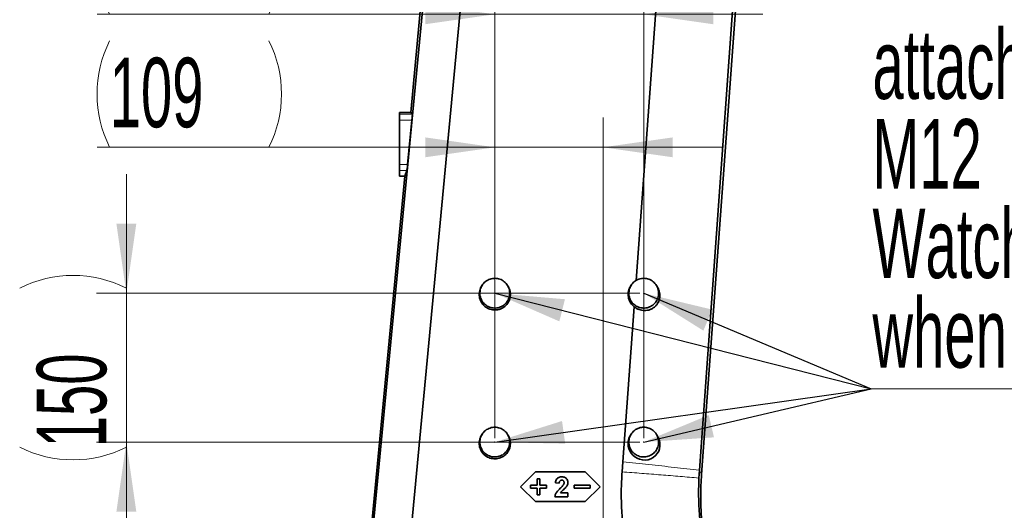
# Model space of a CAD drawing. Header units: millimetres. Extents: x 0 to 12429, y 0 to 8400.
# Tile 20 of 133: x 1866 to 2858, y 4251 to 4745. Entities that reach past the tile are written whole.
import ezdxf

# ---------------------------------------------------------------- set-up
doc = ezdxf.new("R2010")
doc.units = ezdxf.units.MM
doc.header["$LTSCALE"] = 20
doc.header["$PDSIZE"] = -1
doc.styles.add('SLDTEXTSTYLE0', font='TXT', dxfattribs={"width": 0.605})
doc.dimstyles.new('SLDDIMSTYLE2', dxfattribs={"dimtxt": 70, "dimasz": 70, "dimexe": 0, "dimexo": 0.0625, "dimgap": 17.5, "dimtad": 1, "dimdec": 1, "dimrnd": 1e-09, "dimzin": 12, "dimdsep": 46, "dimtxsty": 'SLDTEXTSTYLE0', "dimsah": 1, "dimcen": 0.09, "dimadec": 0, "dimazin": 3, "dimtfac": 1, "dimtmove": 0, "dimatfit": 0, "dimfxl": 1, "dimfrac": 2, "dimtolj": 1, "dimtzin": 12, "dimarcsym": 0})
doc.dimstyles.new('SLDDIMSTYLE3', dxfattribs={"dimtxt": 70, "dimasz": 70, "dimexe": 0, "dimexo": 0.0625, "dimgap": 17.5, "dimtad": 1, "dimdec": 1, "dimrnd": 1e-09, "dimzin": 12, "dimdsep": 46, "dimtxsty": 'SLDTEXTSTYLE0', "dimsah": 1, "dimcen": 0.09, "dimadec": 0, "dimazin": 3, "dimtfac": 1, "dimtofl": 0, "dimtmove": 0, "dimatfit": 3, "dimfxl": 1, "dimfrac": 2, "dimtolj": 1, "dimtzin": 12, "dimarcsym": 0})
doc.dimstyles.new('SLDDIMSTYLE5', dxfattribs={"dimtxt": 0.18, "dimasz": 70, "dimexe": 0, "dimexo": 0.0625, "dimgap": 0, "dimtad": 0, "dimtih": 1, "dimtoh": 1, "dimdec": 0, "dimrnd": 1e-09, "dimzin": 0, "dimdsep": 46, "dimtxsty": 'Standard', "dimsah": 1, "dimcen": 0.09, "dimadec": 0, "dimazin": 0, "dimtfac": 70, "dimtdec": 0, "dimtofl": 0, "dimtmove": 0, "dimatfit": 3, "dimfxl": 1, "dimfrac": 2, "dimtolj": 1, "dimtzin": 0, "dimarcsym": 0})

# ---------------------------------------------------------------- blocks, each defined once
blk = doc.blocks.new('_D_44')
at = {"color": 7, "linetype": 'Continuous', "lineweight": 0}
for p, q in [((1973.34, 4469.58), (1973.34, 4589.58)), ((2490.43, 4469.58), (1943.34, 4469.58)), ((1973.34, 4469.58), (1973.34, 4319.58)), ((2490.43, 4319.58), (1943.34, 4319.58)), ((1973.34, 4319.58), (1973.34, 4199.58))]:
    blk.add_line(p, q, dxfattribs=at)
at = {"color": 7, "linetype": 'Continuous', "lineweight": 18}
for centre, start, end in [((1919.62, 4367.36), 63.43495, 116.56505), ((1919.62, 4421.8), 243.43495, 296.56505)]:
    blk.add_arc(centre, 120.11, start, end, dxfattribs=at)
for points in [[(1973.34, 4469.58), (1983.34, 4539.58), (1963.34, 4539.58)], [(1973.34, 4319.58), (1963.34, 4249.58), (1983.34, 4249.58)]]:
    blk.add_solid(points, dxfattribs=at)
at = {"color": 7, "linetype": 'Continuous', "lineweight": 18, "insert": (1883.1, 4314.37), "char_height": 70, "attachment_point": 1, "rotation": 90, "style": 'SLDTEXTSTYLE0'}
blk.add_mtext('150', dxfattribs=at)
blk = doc.blocks.new('_D_45')
at = {"color": 7, "linetype": 'Continuous', "lineweight": 0}
for p, q in [((2344.43, 4323.58), (2344.43, 4780.53)), ((2494.43, 4323.58), (2494.43, 4780.53)), ((2344.43, 4750.53), (1943.84, 4750.53)), ((2344.43, 4750.53), (2494.43, 4750.53)), ((2494.43, 4750.53), (2614.43, 4750.53))]:
    blk.add_line(p, q, dxfattribs=at)
at = {"color": 7, "linetype": 'Continuous', "lineweight": 18}
for centre, start, end in [((2063.95, 4804.24), 153.43495, 206.56505), ((2009.51, 4804.24), 333.43495, 26.56505)]:
    blk.add_arc(centre, 120.11, start, end, dxfattribs=at)
for points in [[(2344.43, 4750.53), (2274.43, 4760.53), (2274.43, 4740.53)], [(2494.43, 4750.53), (2564.43, 4740.53), (2564.43, 4760.53)]]:
    blk.add_solid(points, dxfattribs=at)
at = {"color": 7, "linetype": 'Continuous', "lineweight": 18, "insert": (1956.52, 4840.76), "char_height": 70, "attachment_point": 1, "style": 'SLDTEXTSTYLE0'}
blk.add_mtext('150', dxfattribs=at)
blk = doc.blocks.new('_D_46')
at = {"color": 7, "linetype": 'Continuous', "lineweight": 0}
for p, q in [((2490.43, 4319.58), (1943.34, 4319.58)), ((1973.34, 4319.58), (1973.34, 3919.58)), ((2449.43, 3919.58), (1943.34, 3919.58))]:
    blk.add_line(p, q, dxfattribs=at)
at = {"color": 7, "linetype": 'Continuous', "lineweight": 18}
for centre, start, end in [((1919.62, 4092.36), 63.43495, 116.56505), ((1919.62, 4146.8), 243.43495, 296.56505)]:
    blk.add_arc(centre, 120.11, start, end, dxfattribs=at)
for points in [[(1973.34, 4319.58), (1963.34, 4249.58), (1983.34, 4249.58)], [(1973.34, 3919.58), (1983.34, 3989.58), (1963.34, 3989.58)]]:
    blk.add_solid(points, dxfattribs=at)
at = {"color": 7, "linetype": 'Continuous', "lineweight": 18, "insert": (1883.1, 4039.37), "char_height": 70, "attachment_point": 1, "rotation": 90, "style": 'SLDTEXTSTYLE0'}
blk.add_mtext('400', dxfattribs=at)
blk = doc.blocks.new('_D_47')
at = {"color": 7, "linetype": 'Continuous', "lineweight": 0}
for p, q in [((2344.43, 4323.58), (2344.43, 4646.53)), ((2453.43, 3923.58), (2453.43, 4646.53)), ((2344.43, 4616.53), (1943.84, 4616.53)), ((2344.43, 4616.53), (2453.43, 4616.53)), ((2453.43, 4616.53), (2573.43, 4616.53))]:
    blk.add_line(p, q, dxfattribs=at)
at = {"color": 7, "linetype": 'Continuous', "lineweight": 18}
for centre, start, end in [((2063.95, 4670.24), 153.43495, 206.56505), ((2009.51, 4670.24), 333.43495, 26.56505)]:
    blk.add_arc(centre, 120.11, start, end, dxfattribs=at)
for points in [[(2344.43, 4616.53), (2274.43, 4626.53), (2274.43, 4606.53)], [(2453.43, 4616.53), (2523.43, 4606.53), (2523.43, 4626.53)]]:
    blk.add_solid(points, dxfattribs=at)
at = {"color": 7, "linetype": 'Continuous', "lineweight": 18, "insert": (1956.52, 4706.76), "char_height": 70, "attachment_point": 1, "style": 'SLDTEXTSTYLE0'}
blk.add_mtext('109', dxfattribs=at)
blk = doc.blocks.new('SW_SYMBOL_HOLE_DEPTH')
at = {"color": 0, "linetype": 'Continuous', "lineweight": 18}
for p, q in [((0, 17500), (16000, 17500)), ((8000, 17500), (8000, 1500)), ((2000, 11100), (8000, 1500)), ((14000, 11100), (8000, 1500))]:
    blk.add_line(p, q, dxfattribs=at)
blk = doc.blocks.new('SW_NOTE_0_10')
at = {"color": 0, "linetype": 'Continuous', "lineweight": 0}
for p, q in [((0, 0), (724.44, 0)), ((724.44, 0), (0, 0)), ((0, 0), (724.44, 0)), ((724.44, 0), (0, 0)), ((0, 0), (724.44, 0)), ((724.44, 0), (0, 0))]:
    blk.add_line(p, q, dxfattribs=at)
at = {"color": 0, "linetype": 'Continuous', "lineweight": 0, "xscale": 0.004511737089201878, "yscale": 0.004511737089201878, "zscale": 0.004511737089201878}
blk.add_blockref('SW_SYMBOL_HOLE_DEPTH', (176.85, 191.59), dxfattribs=at)
at = {"color": 0, "linetype": 'Continuous', "lineweight": 0, "char_height": 70, "attachment_point": 1, "style": 'SLDTEXTSTYLE0'}
for s, insert in [('Allowed positions for', (1.46, 452.15)), ('attachment holes.', (1.46, 361.93)), ('through.', (274.85, 271.7)), ('M12', (1.46, 271.7)), ('Watch out for cables', (1.46, 181.48)), ('when drilling.', (1.46, 91.26))]:
    blk.add_mtext(s, dxfattribs=dict(at, insert=insert))

msp = doc.modelspace()

# ---------------------------------------------------------------- linework, layer by layer
at = {"color": 7, "linetype": 'Continuous', "lineweight": 35}
for p, q in [((2292.021297, 4994.020476), (2259.696566, 4651.579774)), ((2552.631545, 4286.99746), (2603.516779, 4981.862662)), ((2215.934163, 4170.129675), (2282.835993, 4873.004814)), ((2318.165783, 4845.354659), (2254.342683, 4169.227547)), ((2550.474464, 4291.314018), (2590.52695, 4846.555124)), ((2486.727222, 4482.406801), (2511.259117, 4817.403001)), ((2248.426827, 4651.579774), (2260.125598, 4651.579774)), ((2248.426827, 4650.024767), (2248.426827, 4651.579774)), ((2260.125598, 4651.579774), (2261.364457, 4650.024767)), ((2248.426827, 4644.031642), (2248.426827, 4650.024767)), ((2248.426827, 4599.165789), (2248.426827, 4644.031642)), ((2261.017782, 4644.031642), (2256.587632, 4599.165789)), ((2248.426827, 4593.236187), (2248.426827, 4599.165789)), ((2248.426827, 4587.579774), (2248.426827, 4593.236187)), ((2255.784028, 4593.236187), (2253.655278, 4587.579774)), ((2253.655278, 4587.579774), (2213.896375, 4166.38318)), ((2248.426827, 4587.579774), (2253.655278, 4587.579774)), ((2331.611182, 4477.372978), (2330.963273, 4476.306308)), ((2357.890406, 4476.306267), (2357.242472, 4477.372978)), ((2481.611182, 4477.372978), (2480.963307, 4476.306365)), ((2508.252337, 4475.71041), (2507.242472, 4477.372978)), ((2473.338272, 4299.573486), (2484.788265, 4455.929294)), ((2331.611182, 4327.372978), (2330.983074, 4326.338907)), ((2357.870604, 4326.338867), (2357.242472, 4327.372978)), ((2481.611182, 4327.372978), (2480.894511, 4326.193103)), ((2508.432676, 4325.413514), (2507.242472, 4327.372978)), ((2472.606856, 4289.585608), (2473.338272, 4299.573486)), ((2385.426827, 4289.579774), (2370.426827, 4274.579774)), ((2435.426827, 4289.579774), (2385.426827, 4289.579774)), ((2450.426827, 4274.579774), (2435.426827, 4289.579774)), ((2550.004886, 4283.338346), (2550.474464, 4291.314018)), ((2370.426827, 4274.579774), (2385.426827, 4259.579774)), ((2386.926827, 4276.079774), (2380.426827, 4276.079774)), ((2380.426827, 4276.079774), (2380.426827, 4273.079774)), ((2386.926827, 4282.579774), (2386.926827, 4276.079774)), ((2389.926827, 4282.579774), (2386.926827, 4282.579774)), ((2389.926827, 4276.079774), (2389.926827, 4282.579774)), ((2396.426827, 4276.079774), (2389.926827, 4276.079774)), ((2396.426827, 4273.079774), (2396.426827, 4276.079774)), ((2405.465289, 4278.54612), (2409.311442, 4278.169517)), ((2440.426827, 4276.079774), (2424.426827, 4276.079774)), ((2424.426827, 4276.079774), (2424.426827, 4273.079774)), ((2435.426827, 4259.579774), (2450.426827, 4274.579774)), ((2440.426827, 4273.079774), (2440.426827, 4276.079774)), ((2380.426827, 4273.079774), (2386.926827, 4273.079774)), ((2386.926827, 4273.079774), (2386.926827, 4266.579774)), ((2386.926827, 4266.579774), (2389.926827, 4266.579774)), ((2389.926827, 4273.079774), (2396.426827, 4273.079774)), ((2389.926827, 4266.579774), (2389.926827, 4273.079774)), ((2404.952468, 4264.579774), (2418.029391, 4264.579774)), ((2418.029391, 4268.425927), (2410.5975, 4268.425927)), ((2418.029391, 4264.579774), (2418.029391, 4268.425927)), ((2424.426827, 4273.079774), (2440.426827, 4273.079774)), ((2385.426827, 4259.579774), (2435.426827, 4259.579774))]:
    msp.add_line(p, q, dxfattribs=at)
at = {"color": 8, "linetype": 'Continuous', "lineweight": 18}
for p, q in [((2248.426827, 4650.024767), (2261.364457, 4650.024767)), ((2248.426827, 4644.031642), (2261.017782, 4644.031642)), ((2248.426827, 4599.165789), (2256.587632, 4599.165789)), ((2248.426827, 4593.236187), (2255.784028, 4593.236187)), ((2552.631545, 4286.99746), (2550.474479, 4291.313987))]:
    msp.add_line(p, q, dxfattribs=at)
at = {"color": 7, "linetype": 'Continuous', "lineweight": 35, "flags": 128}
msp.add_lwpolyline([(2480.929222, 4326.169843), (2480.574597, 4325.641724), (2479.464901, 4323.118606), (2478.857103, 4320.657258), (2478.653937, 4318.036475), (2478.865323, 4315.548315), (2479.477899, 4313.054845), (2480.452155, 4310.72588), (2481.797418, 4308.528282), (2483.477002, 4306.544211), (2485.473251, 4304.817012), (2487.771184, 4303.387368), (2490.305154, 4302.331493), (2493.041819, 4301.69328), (2495.900329, 4301.531146), (2498.745652, 4301.877157), (2501.560669, 4302.763989), (2504.058622, 4304.105353), (2506.352991, 4305.971365), (2508.099198, 4308.047313), (2509.50277, 4310.52328), (2510.349081, 4312.9367), (2510.796501, 4315.566177), (2510.796206, 4318.196374), (2510.796206, 4318.196374)], dxfattribs=at)
at = {"color": 7, "linetype": 'Continuous', "lineweight": 35}
for centre, start_param, end_param in [((2260.760363, 4644.031642), 4.7165919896, 6.2395115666), ((2256.330213, 4599.165789), 3.2991325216, 4.7165919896)]:
    msp.add_ellipse(centre, major_axis=(0.59353, 5.999947), ratio=0.0424881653, start_param=start_param, end_param=end_param, dxfattribs=at)
for points, knots in [([(2359.426827, 4469.579774), (2359.386377, 4468.74915), (2359.304308, 4467.063936), (2358.652855, 4464.617515), (2357.618623, 4462.290672), (2356.214031, 4460.189774), (2354.463124, 4458.335787), (2352.442277, 4456.81862), (2350.177407, 4455.647954), (2347.769834, 4454.885681), (2345.246555, 4454.530659), (2342.722517, 4454.606107), (2340.224115, 4455.107221), (2337.865279, 4456.011611), (2335.672861, 4457.31337), (2333.743529, 4458.947858), (2332.104223, 4460.904845), (2330.824551, 4463.088381), (2329.924759, 4465.479223), (2329.443065, 4467.963017), (2329.384361, 4470.51485), (2329.753811, 4473.014783), (2330.540794, 4475.44005), (2331.716387, 4477.675191), (2333.260543, 4479.702249), (2335.108119, 4481.423506), (2337.236554, 4482.824411), (2339.549466, 4483.840109), (2342.023334, 4484.456632), (2344.544148, 4484.651463), (2347.085505, 4484.413206), (2349.530813, 4483.761165), (2351.851925, 4482.694252), (2353.941729, 4481.267351), (2355.777713, 4479.494193), (2357.275451, 4477.45709), (2358.414403, 4475.179057), (2359.246128, 4472.54781), (2359.362521, 4470.636016), (2359.426827, 4469.579774)], [0, 0, 0, 0, 0.02644435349, 0.05365173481, 0.08009662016, 0.1073090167, 0.13377186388, 0.16100646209, 0.18744776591, 0.21465871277, 0.24109335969, 0.26829382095, 0.29473662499, 0.32194189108, 0.34840653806, 0.37563348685, 0.40213142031, 0.42939684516, 0.45589830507, 0.48317204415, 0.50963750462, 0.53687480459, 0.56331755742, 0.59053024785, 0.61696488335, 0.64416572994, 0.67060711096, 0.69781118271, 0.72427315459, 0.75149723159, 0.77799150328, 0.80525251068, 0.83175714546, 0.85903396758, 0.88550236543, 0.91274269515, 0.939187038, 0.96640159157, 1, 1, 1, 1]), ([(2509.426827, 4469.579774), (2509.386377, 4468.74915), (2509.304308, 4467.063936), (2508.652855, 4464.617515), (2507.618623, 4462.290672), (2506.214031, 4460.189774), (2504.463124, 4458.335787), (2502.442277, 4456.81862), (2500.177407, 4455.647954), (2497.769834, 4454.885681), (2495.246555, 4454.530659), (2492.722517, 4454.606107), (2490.224115, 4455.107221), (2487.865279, 4456.011611), (2485.672861, 4457.31337), (2483.743529, 4458.947858), (2482.104223, 4460.904845), (2480.824551, 4463.088381), (2479.924759, 4465.479223), (2479.443065, 4467.963017), (2479.384361, 4470.51485), (2479.753811, 4473.014783), (2480.540794, 4475.44005), (2481.716387, 4477.675191), (2483.260543, 4479.702249), (2485.108119, 4481.423506), (2487.236554, 4482.824411), (2489.549466, 4483.840109), (2492.023334, 4484.456632), (2494.544148, 4484.651463), (2497.085505, 4484.413206), (2499.530813, 4483.761165), (2501.851925, 4482.694252), (2503.941729, 4481.267351), (2505.777713, 4479.494193), (2507.275451, 4477.45709), (2508.414403, 4475.179057), (2509.246128, 4472.54781), (2509.362521, 4470.636016), (2509.426827, 4469.579774)], [0, 0, 0, 0, 0.0264443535, 0.0536517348, 0.0800966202, 0.1073090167, 0.1337718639, 0.1610064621, 0.1874477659, 0.2146587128, 0.2410933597, 0.2682938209, 0.294736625, 0.3219418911, 0.3484065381, 0.3756334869, 0.4021314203, 0.4293968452, 0.4558983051, 0.4831720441, 0.5096375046, 0.5368748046, 0.5633175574, 0.5905302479, 0.6169648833, 0.6441657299, 0.670607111, 0.6978111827, 0.7242731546, 0.7514972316, 0.7779915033, 0.8052525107, 0.8317571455, 0.8590339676, 0.8855023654, 0.9127426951, 0.939187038, 0.9664015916, 1, 1, 1, 1]), ([(2357.876953, 4476.299368), (2358.273441, 4475.58646), (2359.097302, 4474.105113), (2359.847123, 4471.63367), (2360.203707, 4469.026478), (2360.114557, 4466.39781), (2359.57819, 4463.825981), (2358.624911, 4461.376352), (2357.264153, 4459.124456), (2355.548834, 4457.119629), (2353.510594, 4455.434694), (2351.216427, 4454.099896), (2348.722769, 4453.174518), (2346.10469, 4452.668054), (2343.435976, 4452.614538), (2340.792578, 4452.999813), (2338.253729, 4453.829532), (2335.888764, 4455.064845), (2333.772629, 4456.684129), (2331.9581, 4458.625823), (2330.507075, 4460.845974), (2329.446744, 4463.268042), (2328.82089, 4465.832724), (2328.62947, 4468.458591), (2328.88604, 4471.08296), (2329.604541, 4473.605088), (2330.332195, 4475.361912), (2330.911947, 4476.183376), (2330.987092, 4476.28985)], [0, 0, 0, 0, 0.0369864, 0.0768538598, 0.1165422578, 0.1562282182, 0.1958441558, 0.2354571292, 0.2751440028, 0.3148299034, 0.3547123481, 0.3945972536, 0.4346655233, 0.4747376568, 0.5149010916, 0.5550670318, 0.5952438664, 0.6354205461, 0.6755052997, 0.7155872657, 0.7555090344, 0.7954266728, 0.8351916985, 0.8749537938, 0.9146513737, 0.9543499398, 0.9940830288, 1, 1, 1, 1]), ([(2484.788265, 4455.929294), (2484.520487, 4456.143768), (2483.570281, 4456.904826), (2482.124037, 4458.431242), (2480.637291, 4460.601544), (2479.547294, 4462.99667), (2478.866523, 4465.537464), (2478.6337, 4468.155909), (2478.829424, 4470.768705), (2479.490735, 4473.278941), (2480.223713, 4475.140427), (2480.856014, 4476.06606), (2481.002542, 4476.280563)], [0, 0, 0, 0, 0.0453066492, 0.1607700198, 0.2762408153, 0.3917130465, 0.5071905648, 0.6226791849, 0.7381675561, 0.8519301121, 0.9656867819, 1, 1, 1, 1]), ([(2484.788265, 4455.929294), (2485.559027, 4455.352716), (2487.100682, 4454.199463), (2489.704774, 4453.014516), (2492.427313, 4452.273186), (2495.243263, 4452.006329), (2498.072986, 4452.24428), (2500.832788, 4452.983921), (2503.406737, 4454.229416), (2505.681505, 4455.903408), (2507.580734, 4457.965194), (2509.034553, 4460.259681), (2510.029585, 4462.744486), (2510.577067, 4465.266591), (2510.689539, 4467.808935), (2510.419081, 4470.291558), (2509.746316, 4472.676935), (2509.003714, 4474.498033), (2508.384106, 4475.430666), (2508.214364, 4475.68616)], [0, 0, 0, 0, 0.0646757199, 0.1293624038, 0.1939502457, 0.2585373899, 0.324986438, 0.3914208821, 0.4573815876, 0.5233154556, 0.5857199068, 0.6481018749, 0.7057030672, 0.7633002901, 0.8175856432, 0.871879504, 0.9257660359, 0.9796636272, 1, 1, 1, 1]), ([(2359.426827, 4319.579774), (2359.386377, 4318.74915), (2359.304308, 4317.063936), (2358.652855, 4314.617515), (2357.618623, 4312.290672), (2356.214031, 4310.189774), (2354.463124, 4308.335787), (2352.442277, 4306.81862), (2350.177407, 4305.647954), (2347.769834, 4304.885681), (2345.246555, 4304.530659), (2342.722517, 4304.606107), (2340.224115, 4305.107221), (2337.865279, 4306.011611), (2335.672861, 4307.31337), (2333.743529, 4308.947858), (2332.104223, 4310.904845), (2330.824551, 4313.088381), (2329.924759, 4315.479223), (2329.443065, 4317.963017), (2329.384361, 4320.51485), (2329.753811, 4323.014783), (2330.540794, 4325.44005), (2331.716387, 4327.675191), (2333.260543, 4329.702249), (2335.108119, 4331.423506), (2337.236554, 4332.824411), (2339.549466, 4333.840109), (2342.023334, 4334.456632), (2344.544148, 4334.651463), (2347.085505, 4334.413206), (2349.530813, 4333.761165), (2351.851925, 4332.694252), (2353.941729, 4331.267351), (2355.777713, 4329.494193), (2357.275451, 4327.45709), (2358.414403, 4325.179057), (2359.246128, 4322.54781), (2359.362521, 4320.636016), (2359.426827, 4319.579774)], [0, 0, 0, 0, 0.0264443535, 0.0536517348, 0.0800966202, 0.1073090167, 0.1337718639, 0.1610064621, 0.1874477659, 0.2146587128, 0.2410933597, 0.2682938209, 0.294736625, 0.3219418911, 0.3484065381, 0.3756334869, 0.4021314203, 0.4293968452, 0.4558983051, 0.4831720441, 0.5096375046, 0.5368748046, 0.5633175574, 0.5905302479, 0.6169648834, 0.6441657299, 0.670607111, 0.6978111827, 0.7242731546, 0.7514972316, 0.7779915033, 0.8052525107, 0.8317571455, 0.8590339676, 0.8855023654, 0.9127426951, 0.939187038, 0.9664015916, 1, 1, 1, 1]), ([(2509.426827, 4319.579774), (2509.386377, 4318.74915), (2509.304308, 4317.063936), (2508.652855, 4314.617515), (2507.618623, 4312.290672), (2506.214031, 4310.189774), (2504.463124, 4308.335787), (2502.442277, 4306.81862), (2500.177407, 4305.647954), (2497.769834, 4304.885681), (2495.246555, 4304.530659), (2492.722517, 4304.606107), (2490.224115, 4305.107221), (2487.865279, 4306.011611), (2485.672861, 4307.31337), (2483.743529, 4308.947858), (2482.104223, 4310.904845), (2480.824551, 4313.088381), (2479.924759, 4315.479223), (2479.443065, 4317.963017), (2479.384361, 4320.51485), (2479.753811, 4323.014783), (2480.540794, 4325.44005), (2481.716387, 4327.675191), (2483.260543, 4329.702249), (2485.108119, 4331.423506), (2487.236554, 4332.824411), (2489.549466, 4333.840109), (2492.023334, 4334.456632), (2494.544148, 4334.651463), (2497.085505, 4334.413206), (2499.530813, 4333.761165), (2501.851925, 4332.694252), (2503.941729, 4331.267351), (2505.777713, 4329.494193), (2507.275451, 4327.45709), (2508.414403, 4325.179057), (2509.246128, 4322.54781), (2509.362521, 4320.636016), (2509.426827, 4319.579774)], [0, 0, 0, 0, 0.0264443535, 0.0536517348, 0.0800966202, 0.1073090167, 0.1337718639, 0.1610064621, 0.1874477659, 0.2146587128, 0.2410933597, 0.2682938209, 0.294736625, 0.3219418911, 0.3484065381, 0.3756334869, 0.4021314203, 0.4293968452, 0.4558983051, 0.4831720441, 0.5096375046, 0.5368748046, 0.5633175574, 0.5905302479, 0.6169648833, 0.6441657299, 0.670607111, 0.6978111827, 0.7242731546, 0.7514972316, 0.7779915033, 0.8052525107, 0.8317571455, 0.8590339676, 0.8855023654, 0.9127426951, 0.939187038, 0.9664015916, 1, 1, 1, 1]), ([(2357.857175, 4326.33198), (2358.253084, 4325.620106), (2359.075732, 4324.140927), (2359.824439, 4321.673118), (2360.180478, 4319.069786), (2360.091442, 4316.445021), (2359.555854, 4313.877017), (2358.603974, 4311.431036), (2357.245224, 4309.182496), (2355.53244, 4307.180652), (2353.497213, 4305.498223), (2351.206432, 4304.165404), (2348.716451, 4303.241395), (2346.102223, 4302.735678), (2343.437429, 4302.682241), (2340.797908, 4303.06695), (2338.262781, 4303.895452), (2335.901285, 4305.128954), (2333.788258, 4306.745863), (2331.976402, 4308.684706), (2330.527522, 4310.901592), (2329.468768, 4313.320086), (2328.843855, 4315.880978), (2328.652736, 4318.50295), (2328.908943, 4321.12342), (2329.626396, 4323.641792), (2330.352963, 4325.395973), (2330.931838, 4326.216187), (2331.006853, 4326.322478)], [0, 0, 0, 0, 0.0369873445, 0.076854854, 0.1165430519, 0.1562288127, 0.1958444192, 0.2354570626, 0.275143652, 0.3148292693, 0.3547116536, 0.3945965, 0.434665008, 0.474737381, 0.5149012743, 0.5550676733, 0.5952450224, 0.6354222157, 0.6755073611, 0.7155897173, 0.7555116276, 0.7954294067, 0.8351942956, 0.8749562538, 0.9146535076, 0.9543517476, 0.9940845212, 1, 1, 1, 1]), ([(2510.796206, 4318.196374), (2510.683947, 4319.048105), (2510.456032, 4320.77734), (2509.641197, 4323.224919), (2508.820987, 4324.699529), (2508.425821, 4325.409976)], [0, 0, 0, 0, 0.3346617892, 0.6794495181, 1, 1, 1, 1]), ([(2411.891571, 4284.579774), (2411.40416, 4284.554748), (2410.431077, 4284.504787), (2408.900801, 4284.078853), (2407.405725, 4283.214381), (2406.13841, 4281.620868), (2405.640591, 4279.952413), (2405.504807, 4278.863143), (2405.465289, 4278.54612)], [0, 0, 0, 0, 0.1481664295, 0.2958041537, 0.4795322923, 0.6645034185, 0.9023564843, 1, 1, 1, 1]), ([(2418.029391, 4279.139068), (2417.97593, 4279.77191), (2417.868481, 4281.043814), (2416.878109, 4282.641512), (2415.493802, 4283.82055), (2413.775808, 4284.482255), (2412.528334, 4284.546818), (2411.891571, 4284.579774)], [0, 0, 0, 0, 0.2054632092, 0.4129467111, 0.594096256, 0.7928095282, 1, 1, 1, 1]), ([(2492.439826, 4158.330709), (2490.266855, 4164.196384), (2485.91422, 4175.945801), (2480.795529, 4194.05671), (2476.730329, 4212.441664), (2473.803953, 4231.329082), (2472.099156, 4250.601173), (2471.552329, 4270.150411), (2472.256183, 4283.122628), (2472.606856, 4289.585608)], [0, 0, 0, 0, 0.1401370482, 0.2807057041, 0.4214234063, 0.5620067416, 0.7088430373, 0.8549406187, 1, 1, 1, 1]), ([(2565.776585, 4174.684813), (2564.034838, 4180.554994), (2560.551091, 4192.296204), (2556.703536, 4210.269052), (2553.88879, 4228.423677), (2552.20457, 4246.721763), (2551.726313, 4262.620326), (2551.94688, 4276.053133), (2552.403998, 4283.349318), (2552.632556, 4286.997387)], [0, 0, 0, 0, 0.16140181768, 0.32282695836, 0.48427017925, 0.64572587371, 0.80718735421, 0.90359431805, 1, 1, 1, 1]), ([(2409.311442, 4278.169517), (2409.361168, 4278.675651), (2409.436837, 4279.445852), (2409.88685, 4280.398832), (2410.458993, 4280.931582), (2411.138061, 4281.211516), (2411.59139, 4281.235027), (2411.811442, 4281.24644)], [0, 0, 0, 0, 0.3400278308, 0.5174328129, 0.6967338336, 0.8527898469, 1, 1, 1, 1]), ([(2413.422019, 4276.310543), (2413.19124, 4276.019028), (2412.61521, 4275.291403), (2411.560062, 4274.243144), (2410.760976, 4273.468834), (2410.361122, 4273.081376)], [0, 0, 0, 0, 0.2503518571, 0.6248833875, 1, 1, 1, 1]), ([(2411.811442, 4281.24644), (2412.161015, 4281.21942), (2412.742732, 4281.174456), (2413.437366, 4280.729249), (2413.871528, 4280.182755), (2414.145599, 4279.458963), (2414.169642, 4278.924482), (2414.183237, 4278.622242)], [0, 0, 0, 0, 0.2578768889, 0.429128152, 0.6004138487, 0.7740406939, 1, 1, 1, 1]), ([(2414.183237, 4278.622242), (2414.171908, 4278.415874), (2414.138715, 4277.811224), (2413.850181, 4277.022633), (2413.533541, 4276.496018), (2413.422019, 4276.310543)], [0, 0, 0, 0, 0.2513021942, 0.7363055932, 1, 1, 1, 1]), ([(2416.090289, 4274.123043), (2416.360665, 4274.492495), (2416.901835, 4275.231971), (2417.695594, 4276.739641), (2418.009084, 4278.103765), (2418.0269, 4279.01209), (2418.029391, 4279.139068)], [0, 0, 0, 0, 0.250581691, 0.501550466, 0.9303194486, 1, 1, 1, 1]), ([(2551.128826, 4239.989603), (2550.590478, 4246.616488), (2549.513738, 4259.870794), (2549.747623, 4273.166359), (2549.864571, 4279.814412)], [0, 0, 0, 0, 0.4999797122, 1, 1, 1, 1]), ([(2549.864571, 4279.814412), (2549.885442, 4280.401874), (2549.92718, 4281.576712), (2549.979252, 4282.75114), (2550.005286, 4283.338311)], [0, 0, 0, 0, 0.500037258, 1, 1, 1, 1]), ([(2410.361122, 4273.081376), (2409.744178, 4272.480315), (2408.509736, 4271.277651), (2406.61974, 4269.169842), (2405.326111, 4266.866946), (2405.049593, 4265.174303), (2404.952468, 4264.579774)], [0, 0, 0, 0, 0.250679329, 0.5015839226, 0.824934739, 1, 1, 1, 1]), ([(2410.5975, 4268.425927), (2410.893483, 4268.852878), (2411.494003, 4269.719117), (2412.881352, 4270.951757), (2414.4764, 4272.356169), (2415.551846, 4273.53356), (2416.090289, 4274.123043)], [0, 0, 0, 0, 0.1958892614, 0.3974393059, 0.6983166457, 1, 1, 1, 1])]:
    msp.add_open_spline(points, degree=3, knots=knots, dxfattribs=at)
at = {"color": 7, "linetype": 'Continuous', "lineweight": 0}
for points in [[(2359.426827, 4469.579774), (2359.426827, 4471.543269), (2359.036417, 4473.505992), (2357.533623, 4477.134058), (2356.42183, 4478.797974), (2353.645028, 4481.574776), (2351.981112, 4482.686569), (2348.353045, 4484.189364), (2346.390322, 4484.579774), (2342.463332, 4484.579774), (2340.500609, 4484.189364), (2336.872542, 4482.686569), (2335.208626, 4481.574776), (2332.431824, 4478.797974), (2331.320031, 4477.134058), (2329.817237, 4473.505992), (2329.426827, 4471.543269), (2329.426827, 4469.579774), (2329.426827, 4467.616278), (2329.817237, 4465.653555), (2331.320031, 4462.025489), (2332.431824, 4460.361573), (2335.208626, 4457.584771), (2336.872542, 4456.472978), (2340.500609, 4454.970183), (2342.463332, 4454.579774), (2346.390322, 4454.579774), (2348.353045, 4454.970183), (2351.981112, 4456.472978), (2353.645028, 4457.584771), (2356.42183, 4460.361573), (2357.533623, 4462.025489), (2359.036417, 4465.653555), (2359.426827, 4467.616278), (2359.426827, 4469.579774)], [(2359.426827, 4319.579774), (2359.426827, 4321.543269), (2359.036417, 4323.505992), (2357.533623, 4327.134058), (2356.42183, 4328.797974), (2353.645028, 4331.574776), (2351.981112, 4332.686569), (2348.353045, 4334.189364), (2346.390322, 4334.579774), (2342.463332, 4334.579774), (2340.500609, 4334.189364), (2336.872542, 4332.686569), (2335.208626, 4331.574776), (2332.431824, 4328.797974), (2331.320031, 4327.134058), (2329.817237, 4323.505992), (2329.426827, 4321.543269), (2329.426827, 4319.579774), (2329.426827, 4317.616278), (2329.817237, 4315.653555), (2331.320031, 4312.025489), (2332.431824, 4310.361573), (2335.208626, 4307.584771), (2336.872542, 4306.472978), (2340.500609, 4304.970183), (2342.463332, 4304.579774), (2346.390322, 4304.579774), (2348.353045, 4304.970183), (2351.981112, 4306.472978), (2353.645028, 4307.584771), (2356.42183, 4310.361573), (2357.533623, 4312.025489), (2359.036417, 4315.653555), (2359.426827, 4317.616278), (2359.426827, 4319.579774)]]:
    msp.add_open_spline(points, degree=3, knots=[3.1415926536, 3.1415926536, 3.1415926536, 3.1415926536, 3.5342917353, 3.5342917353, 3.926990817, 3.926990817, 4.3196898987, 4.3196898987, 4.7123889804, 4.7123889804, 5.1050880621, 5.1050880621, 5.4977871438, 5.4977871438, 5.8904862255, 5.8904862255, 6.2831853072, 6.2831853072, 6.2831853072, 6.6758843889, 6.6758843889, 7.0685834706, 7.0685834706, 7.4612825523, 7.4612825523, 7.853981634, 7.853981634, 8.2466807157, 8.2466807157, 8.6393797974, 8.6393797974, 9.0320788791, 9.0320788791, 9.4247779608, 9.4247779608, 9.4247779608, 9.4247779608], dxfattribs=at)
at = {"color": 8, "linetype": 'Continuous', "lineweight": 18}
for points, knots in [([(2550.474464, 4291.314018), (2542.115051, 4292.256266), (2525.396884, 4294.140688), (2499.647336, 4296.897858), (2482.10819, 4298.681586), (2473.338272, 4299.573486)], [0, 0, 0, 0, 0.3333420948, 0.6666579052, 1, 1, 1, 1]), ([(2550.004886, 4283.338346), (2543.729284, 4283.882869), (2531.172432, 4284.972405), (2511.926397, 4286.554415), (2492.431793, 4288.099396), (2479.213186, 4289.090353), (2472.606856, 4289.585608)], [0, 0, 0, 0, 0.2498875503, 0.5, 0.7501124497, 1, 1, 1, 1])]:
    msp.add_open_spline(points, degree=3, knots=knots, dxfattribs=at)
at = {"color": 7, "linetype": 'Continuous', "lineweight": 0}
for p in [(2344.426827, 4469.579774), (2494.426827, 4469.579774), (2344.426827, 4319.579774), (2494.426827, 4319.579774)]:
    msp.add_point(p, dxfattribs=at)

# ---------------------------------------------------------------- block references
msp.add_blockref('SW_NOTE_0_10', (2723.333333, 4373.333333), dxfattribs=at)

# ---------------------------------------------------------------- dimensions: what is measured, and where the dimension line sits
at = {"color": 7, "linetype": 'Continuous', "lineweight": 18}
for base, p2, picture, middle in [((2494.426827, 4750.528279), (2494.426827, 4319.579774), '_D_45', (2036.730717, 4750.528279)), ((2453.426827, 4616.528879), (2453.426827, 3919.579774), '_D_47', (2036.730717, 4616.528879))]:
    dim = msp.add_linear_dim(base=base, p1=(2344.426827, 4319.579774), p2=p2, text='(<>)', dimstyle='SLDDIMSTYLE2', dxfattribs=at)
    dim.commit()
    dim.dimension.update_dxf_attribs({"geometry": picture, "text_midpoint": middle, "dimtype": 160})
for base, p1, p2, dimstyle, picture, middle in [((1973.336708, 4319.579774), (2494.426827, 4469.579774), (2494.426827, 4319.579774), 'SLDDIMSTYLE2', '_D_44', (1973.336708, 4394.579774)), ((1973.336708, 3919.579774), (2494.426827, 4319.579774), (2453.426827, 3919.579774), 'SLDDIMSTYLE3', '_D_46', (1973.336708, 4119.579774))]:
    dim = msp.add_linear_dim(base=base, p1=p1, p2=p2, angle=90, text='(<>)', dimstyle=dimstyle, dxfattribs=at)
    dim.commit()
    dim.dimension.update_dxf_attribs({"geometry": picture, "text_midpoint": middle, "dimtype": 160})

# ---------------------------------------------------------------- leaders
at = {"color": 7, "linetype": 'Continuous', "lineweight": 0}
for points in [[(2344.426827, 4469.579774), (2723.333333, 4373.333333)], [(2494.426827, 4469.579774), (2723.333333, 4373.333333)], [(2344.426827, 4319.579774), (2723.333333, 4373.333333)], [(2494.426827, 4319.579774), (2723.333333, 4373.333333)]]:
    msp.add_leader(points, dimstyle='SLDDIMSTYLE5', dxfattribs=at)

doc.saveas('drawing.dxf')
